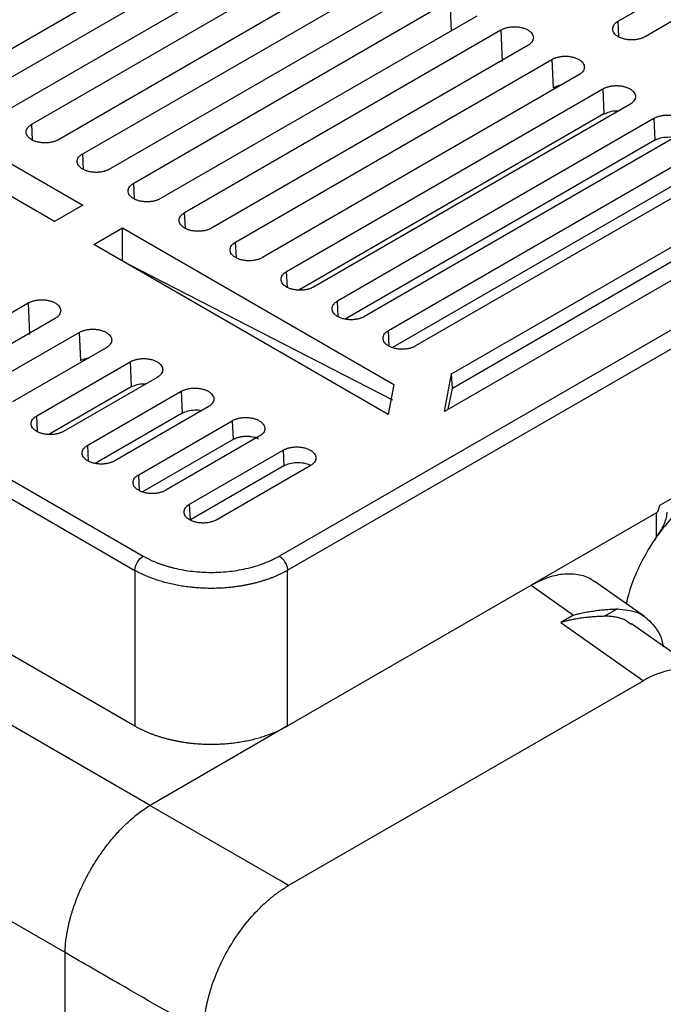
# Model space of a CAD drawing. Header units: millimetres. Extents: x 185.5 to 214.8, y 173.6 to 227.8.
# Tile 11 of 16: x 199.6 to 204.9, y 209.1 to 217.3. Entities that reach past the tile are written whole.
import ezdxf

# ---------------------------------------------------------------- set-up
doc = ezdxf.new("R2010")
doc.units = ezdxf.units.MM

msp = doc.modelspace()

# ---------------------------------------------------------------- linework, layer by layer
at = {"color": 7, "linetype": 'Continuous', "lineweight": 25}
for p, q in [((204.5585, 217.2858), (207.1889, 218.804)), ((207.4128, 218.6748), (204.7823, 217.1566)), ((201.7382, 212.8386), (211.7125, 218.5952)), ((201.8088, 212.7204), (211.7831, 218.477)), ((201.684, 218.3081), (199.0536, 216.79)), ((199.2561, 216.6731), (201.8866, 218.1912)), ((202.1085, 218.0632), (199.478, 216.545)), ((199.6802, 216.4284), (202.3106, 217.9465)), ((202.5329, 217.8182), (199.9025, 216.3)), ((200.1043, 216.1836), (202.7347, 217.7017)), ((202.9574, 217.5732), (200.327, 216.0551)), ((200.5283, 215.9389), (203.1588, 217.457)), ((203.3819, 217.3282), (200.7514, 215.8101)), ((204.9043, 213.2608), (211.8906, 217.2929)), ((200.9524, 215.6941), (203.5828, 217.2122)), ((203.5828, 217.2122), (203.5944, 216.9511)), ((203.8063, 217.0833), (201.1759, 215.5651)), ((199.8691, 215.6193), (197.4268, 217.0302)), ((197.8503, 217.0569), (200.1062, 215.7562)), ((201.3765, 215.4494), (204.0069, 216.9675)), ((204.0069, 216.9675), (204.0173, 216.7326)), ((204.2308, 216.8383), (201.6003, 215.3202)), ((201.8005, 215.2046), (204.431, 216.7227)), ((204.431, 216.7227), (204.4402, 216.5141)), ((204.6552, 216.5933), (202.0248, 215.0752)), ((204.4402, 216.5141), (201.9026, 215.0496)), ((202.2246, 214.9599), (204.8551, 216.478)), ((204.8551, 216.478), (204.8631, 216.2957)), ((205.0797, 216.3483), (202.4493, 214.8302)), ((194.6855, 216.2538), (200.6086, 212.8384)), ((204.8631, 216.2957), (202.2874, 214.8091)), ((202.6487, 214.7151), (205.2791, 216.2332)), ((194.6149, 216.1356), (200.5381, 212.7202)), ((205.5041, 216.1034), (202.8737, 214.5852)), ((205.286, 216.0772), (202.6801, 214.5732)), ((203.1724, 214.3525), (205.9679, 215.9659)), ((206.2077, 215.8276), (203.1134, 214.0417)), ((205.9679, 215.8424), (203.1796, 214.2332)), ((200.1062, 215.7562), (199.8691, 215.6193)), ((200.1974, 215.4297), (200.4348, 215.5667)), ((200.4348, 215.5667), (202.6919, 214.2652)), ((200.4348, 215.2894), (200.4348, 215.5667)), ((202.6448, 214.0159), (200.1974, 215.4297)), ((202.6833, 214.1357), (200.4828, 215.2648)), ((194.5591, 214.8742), (200.5381, 211.4266)), ((198.8735, 214.4943), (199.6513, 214.9432)), ((199.6513, 214.9432), (199.6629, 214.6821)), ((199.8748, 214.8142), (199.097, 214.3653)), ((199.2976, 214.2495), (200.0754, 214.6984)), ((200.0754, 214.6984), (200.0858, 214.4636)), ((200.6641, 210.7661), (194.0531, 214.5822)), ((200.2993, 214.5692), (199.5214, 214.1203)), ((199.7216, 214.0048), (200.4995, 214.4537)), ((200.4995, 214.4537), (200.5087, 214.2451)), ((200.7237, 214.3243), (199.9459, 213.8754)), ((203.1134, 214.0417), (203.1724, 214.3525)), ((203.1796, 214.2332), (203.1724, 214.3525)), ((200.5087, 214.2451), (199.8237, 213.8497)), ((200.1457, 213.76), (200.9235, 214.2089)), ((200.9235, 214.2089), (200.9316, 214.0266)), ((202.6919, 214.2652), (202.6448, 214.0159)), ((203.1445, 214.0597), (203.1796, 214.2332)), ((201.1482, 214.0793), (200.3704, 213.6304)), ((200.9316, 214.0266), (200.2085, 213.6093)), ((200.5698, 213.5153), (201.3476, 213.9642)), ((201.3476, 213.9642), (201.3545, 213.8081)), ((201.3545, 213.8081), (200.6012, 213.3734)), ((201.5726, 213.8343), (200.7948, 213.3854)), ((200.9939, 213.2705), (201.7717, 213.7194)), ((201.7717, 213.7194), (201.7774, 213.5896)), ((201.7774, 213.5896), (200.9996, 213.1407)), ((201.9971, 213.5893), (201.2193, 213.1404)), ((199.9575, 209.5425), (193.346, 213.3574)), ((200.9996, 213.1407), (200.9939, 213.2705)), ((204.877, 213.1976), (203.8351, 212.5963)), ((204.877, 212.9959), (204.877, 213.1976)), ((204.8618, 212.9711), (204.877, 212.9959)), ((200.5381, 212.7202), (200.5381, 211.4266)), ((201.8088, 211.4268), (201.8088, 212.7204)), ((201.8088, 211.4268), (203.8351, 212.5963)), ((203.8351, 212.5963), (204.1871, 212.3482)), ((204.7758, 212.3365), (204.3598, 212.6297)), ((204.1871, 212.3482), (204.081, 212.287)), ((204.5513, 212.3995), (204.4452, 212.3383)), ((204.081, 212.287), (204.7677, 211.803)), ((204.6664, 212.2709), (204.6151, 212.3066)), ((205.2925, 211.8363), (204.6695, 212.2754)), ((204.7677, 211.803), (201.817, 210.1001)), ((201.8088, 211.4268), (200.6641, 210.7661)), ((201.7465, 210.1408), (200.6636, 210.7658)), ((201.817, 210.1001), (201.7465, 210.1408)), ((199.9575, 198.2312), (199.9575, 209.5425))]:
    msp.add_line(p, q, dxfattribs=at)
at = {"color": 8, "linetype": 'Continuous', "lineweight": 25}
for p, q in [((203.1588, 217.457), (203.1699, 217.2059)), ((204.5643, 217.1544), (204.5585, 217.2858)), ((199.686, 216.2978), (199.6802, 216.4284)), ((200.11, 216.0529), (200.1043, 216.1836)), ((200.5341, 215.8079), (200.5283, 215.9389)), ((200.9582, 215.5629), (200.9524, 215.6941)), ((201.3823, 215.3179), (201.3765, 215.4494)), ((201.8064, 215.073), (201.8005, 215.2046)), ((202.2304, 214.828), (202.2246, 214.9599)), ((202.6545, 214.583), (202.6487, 214.7151)), ((199.7275, 213.8731), (199.7216, 214.0048)), ((200.1516, 213.6282), (200.1457, 213.76)), ((200.5756, 213.3832), (200.5698, 213.5153))]:
    msp.add_line(p, q, dxfattribs=at)
at = {"color": 7, "linetype": 'Continuous', "lineweight": 25}
for points, knots in [([(203.5828, 217.2122), (203.5858, 217.2139), (203.5918, 217.2171), (203.6015, 217.2215), (203.6118, 217.2255), (203.6227, 217.2289), (203.6398, 217.2335), (203.6636, 217.2378), (203.6946, 217.2395), (203.7255, 217.2378), (203.7553, 217.2325), (203.7829, 217.2241), (203.8069, 217.2127), (203.8267, 217.1988), (203.8412, 217.1829), (203.8505, 217.1657), (203.8536, 217.1479), (203.8506, 217.13), (203.8423, 217.1147), (203.8316, 217.1021), (203.8203, 217.092), (203.811, 217.0862), (203.8063, 217.0833)], [0, 0, 0, 0, 0.0249269, 0.0497434, 0.0746033, 0.0996592, 0.1250605, 0.1880815, 0.2499581, 0.3120567, 0.3748876, 0.4376097, 0.4998151, 0.5617303, 0.6247612, 0.6875697, 0.7496586, 0.8115386, 0.8745871, 0.9168577, 0.9584248, 1, 1, 1, 1]), ([(204.7823, 217.1566), (204.7793, 217.155), (204.7733, 217.1517), (204.7636, 217.1473), (204.7533, 217.1434), (204.7424, 217.1399), (204.7253, 217.1354), (204.7014, 217.1311), (204.6704, 217.1293), (204.6394, 217.1311), (204.6096, 217.1364), (204.582, 217.1448), (204.5579, 217.1562), (204.5381, 217.1701), (204.5235, 217.186), (204.5142, 217.2032), (204.5111, 217.2211), (204.5141, 217.239), (204.5224, 217.2543), (204.5331, 217.267), (204.5445, 217.277), (204.5538, 217.2829), (204.5585, 217.2858)], [0, 0, 0, 0, 0.024927, 0.049743, 0.074603, 0.099659, 0.12506, 0.188081, 0.249958, 0.312056, 0.374887, 0.437609, 0.499815, 0.561729, 0.624761, 0.687569, 0.749659, 0.811539, 0.874587, 0.916858, 0.958425, 1, 1, 1, 1]), ([(204.0069, 216.9675), (204.0099, 216.9691), (204.0159, 216.9724), (204.0256, 216.9768), (204.036, 216.9807), (204.0469, 216.9842), (204.0639, 216.9887), (204.0878, 216.9931), (204.1188, 216.9948), (204.1498, 216.9931), (204.1796, 216.9877), (204.2073, 216.9793), (204.2314, 216.968), (204.2512, 216.9541), (204.2658, 216.9381), (204.2751, 216.9209), (204.2782, 216.903), (204.2751, 216.8851), (204.2668, 216.8698), (204.2561, 216.8572), (204.2448, 216.8471), (204.2354, 216.8412), (204.2308, 216.8383)], [0, 0, 0, 0, 0.024927, 0.049743, 0.074603, 0.099659, 0.125061, 0.188082, 0.249958, 0.312057, 0.374888, 0.43761, 0.499815, 0.56173, 0.624761, 0.68757, 0.749659, 0.811539, 0.874587, 0.916858, 0.958425, 1, 1, 1, 1]), ([(204.0173, 216.7326), (204.0319, 216.7401), (204.052, 216.7502), (204.0776, 216.7531), (204.0845, 216.7539)], [0, 0, 0, 0, 0.731484, 1, 1, 1, 1]), ([(204.431, 216.7227), (204.434, 216.7244), (204.44, 216.7277), (204.4498, 216.732), (204.4601, 216.736), (204.471, 216.7395), (204.4881, 216.744), (204.512, 216.7483), (204.5431, 216.7501), (204.5741, 216.7484), (204.604, 216.743), (204.6317, 216.7346), (204.6558, 216.7232), (204.6757, 216.7093), (204.6903, 216.6933), (204.6996, 216.676), (204.7027, 216.6581), (204.6996, 216.6402), (204.6914, 216.6249), (204.6806, 216.6122), (204.6692, 216.6021), (204.6599, 216.5963), (204.6552, 216.5933)], [0, 0, 0, 0, 0.024927, 0.049743, 0.074603, 0.099659, 0.125061, 0.188082, 0.249958, 0.312057, 0.374888, 0.43761, 0.499815, 0.56173, 0.624761, 0.68757, 0.749659, 0.811539, 0.874587, 0.916858, 0.958425, 1, 1, 1, 1]), ([(204.4402, 216.5141), (204.4553, 216.5209), (204.4854, 216.5345), (204.5311, 216.5424), (204.5555, 216.5398), (204.5614, 216.5392)], [0, 0, 0, 0, 0.431662, 0.861974, 1, 1, 1, 1]), ([(204.8551, 216.478), (204.8581, 216.4796), (204.864, 216.4829), (204.8739, 216.4873), (204.8842, 216.4913), (204.8951, 216.4948), (204.9123, 216.4993), (204.9363, 216.5036), (204.9674, 216.5054), (204.9984, 216.5036), (205.0284, 216.4983), (205.0561, 216.4899), (205.0803, 216.4785), (205.1001, 216.4645), (205.1148, 216.4485), (205.1241, 216.4312), (205.1272, 216.4133), (205.1242, 216.3953), (205.1159, 216.3799), (205.1051, 216.3673), (205.0937, 216.3572), (205.0844, 216.3513), (205.0797, 216.3483)], [0, 0, 0, 0, 0.024927, 0.049743, 0.074603, 0.099659, 0.125061, 0.188082, 0.249958, 0.312057, 0.374888, 0.43761, 0.499815, 0.561731, 0.624761, 0.68757, 0.749659, 0.811539, 0.874587, 0.916858, 0.958425, 1, 1, 1, 1]), ([(199.9025, 216.3), (199.8995, 216.2984), (199.8936, 216.2952), (199.8839, 216.2908), (199.8737, 216.2869), (199.8628, 216.2834), (199.8459, 216.279), (199.8221, 216.2747), (199.7914, 216.2729), (199.7606, 216.2747), (199.731, 216.2799), (199.7035, 216.2883), (199.6796, 216.2996), (199.6599, 216.3134), (199.6455, 216.3292), (199.6362, 216.3463), (199.6331, 216.3641), (199.6362, 216.3819), (199.6444, 216.3971), (199.655, 216.4096), (199.6663, 216.4196), (199.6756, 216.4254), (199.6802, 216.4284)], [0, 0, 0, 0, 0.024927, 0.049743, 0.074603, 0.099659, 0.12506, 0.188081, 0.249958, 0.312056, 0.374887, 0.437608, 0.499815, 0.561729, 0.624761, 0.687569, 0.749659, 0.811538, 0.874587, 0.916857, 0.958425, 1, 1, 1, 1]), ([(204.8631, 216.2957), (204.8785, 216.3028), (204.9093, 216.317), (204.9672, 216.3238), (205.009, 216.3232), (205.0254, 216.3176), (205.026, 216.3174)], [0, 0, 0, 0, 0.330096, 0.65916, 0.988181, 1, 1, 1, 1]), ([(200.327, 216.0551), (200.324, 216.0534), (200.318, 216.0502), (200.3083, 216.0458), (200.2981, 216.0419), (200.2872, 216.0384), (200.2702, 216.0339), (200.2465, 216.0297), (200.2156, 216.0279), (200.1848, 216.0296), (200.1551, 216.0349), (200.1276, 216.0433), (200.1037, 216.0546), (200.084, 216.0684), (200.0695, 216.0843), (200.0602, 216.1015), (200.0571, 216.1192), (200.0602, 216.137), (200.0684, 216.1523), (200.079, 216.1648), (200.0903, 216.1749), (200.0996, 216.1807), (200.1043, 216.1836)], [0, 0, 0, 0, 0.024927, 0.049743, 0.074603, 0.099659, 0.12506, 0.188081, 0.249958, 0.312056, 0.374887, 0.437609, 0.499815, 0.561729, 0.624761, 0.687569, 0.749659, 0.811538, 0.874587, 0.916858, 0.958425, 1, 1, 1, 1]), ([(200.7514, 215.8101), (200.7484, 215.8085), (200.7425, 215.8052), (200.7327, 215.8009), (200.7225, 215.7969), (200.7116, 215.7934), (200.6946, 215.7889), (200.6708, 215.7846), (200.6399, 215.7829), (200.609, 215.7846), (200.5793, 215.7899), (200.5517, 215.7983), (200.5277, 215.8096), (200.508, 215.8235), (200.4935, 215.8394), (200.4842, 215.8566), (200.4811, 215.8744), (200.4842, 215.8922), (200.4924, 215.9075), (200.5031, 215.9201), (200.5144, 215.9301), (200.5237, 215.9359), (200.5283, 215.9389)], [0, 0, 0, 0, 0.0249269, 0.0497435, 0.0746032, 0.099659, 0.1250602, 0.188081, 0.2499576, 0.3120558, 0.3748866, 0.4376087, 0.4998146, 0.5617292, 0.6247608, 0.6875689, 0.749659, 0.8115383, 0.8745871, 0.9168576, 0.9584247, 1, 1, 1, 1]), ([(201.1759, 215.5651), (201.1729, 215.5635), (201.1669, 215.5602), (201.1572, 215.5559), (201.1469, 215.5519), (201.136, 215.5484), (201.119, 215.5439), (201.0951, 215.5396), (201.0642, 215.5378), (201.0333, 215.5396), (201.0035, 215.5449), (200.9759, 215.5533), (200.9518, 215.5647), (200.9321, 215.5785), (200.9175, 215.5945), (200.9082, 215.6117), (200.9051, 215.6295), (200.9082, 215.6474), (200.9164, 215.6627), (200.9271, 215.6753), (200.9384, 215.6853), (200.9477, 215.6912), (200.9524, 215.6941)], [0, 0, 0, 0, 0.0249269, 0.0497435, 0.0746032, 0.0996591, 0.1250603, 0.1880811, 0.2499577, 0.312056, 0.3748867, 0.4376088, 0.4998146, 0.5617292, 0.6247608, 0.687569, 0.749659, 0.8115384, 0.8745871, 0.9168577, 0.9584248, 1, 1, 1, 1]), ([(201.6003, 215.3202), (201.5973, 215.3185), (201.5914, 215.3152), (201.5816, 215.3109), (201.5713, 215.3069), (201.5604, 215.3034), (201.5433, 215.2989), (201.5194, 215.2946), (201.4884, 215.2928), (201.4575, 215.2946), (201.4276, 215.2999), (201.4, 215.3083), (201.3759, 215.3197), (201.3561, 215.3336), (201.3415, 215.3495), (201.3322, 215.3668), (201.3291, 215.3846), (201.3322, 215.4025), (201.3404, 215.4179), (201.3511, 215.4305), (201.3625, 215.4406), (201.3718, 215.4464), (201.3765, 215.4494)], [0, 0, 0, 0, 0.0249269, 0.0497435, 0.0746033, 0.0996591, 0.1250603, 0.1880811, 0.2499577, 0.3120562, 0.3748867, 0.4376089, 0.4998146, 0.5617293, 0.6247608, 0.6875692, 0.749659, 0.8115386, 0.8745871, 0.9168578, 0.9584249, 1, 1, 1, 1]), ([(202.0248, 215.0752), (202.0218, 215.0735), (202.0158, 215.0703), (202.006, 215.0659), (201.9957, 215.0619), (201.9848, 215.0584), (201.9677, 215.0539), (201.9437, 215.0496), (201.9127, 215.0478), (201.8817, 215.0496), (201.8518, 215.0549), (201.8241, 215.0633), (201.8, 215.0747), (201.7801, 215.0886), (201.7655, 215.1046), (201.7562, 215.1219), (201.7531, 215.1398), (201.7561, 215.1577), (201.7644, 215.1731), (201.7751, 215.1857), (201.7865, 215.1958), (201.7959, 215.2017), (201.8005, 215.2046)], [0, 0, 0, 0, 0.024927, 0.049743, 0.074603, 0.099659, 0.12506, 0.188081, 0.249958, 0.312056, 0.374887, 0.437609, 0.499815, 0.561729, 0.624761, 0.687569, 0.749659, 0.811539, 0.874587, 0.916858, 0.958425, 1, 1, 1, 1]), ([(199.6513, 214.9432), (199.6543, 214.9448), (199.6603, 214.9481), (199.67, 214.9525), (199.6803, 214.9564), (199.6912, 214.9599), (199.7083, 214.9644), (199.7321, 214.9687), (199.763, 214.9705), (199.794, 214.9687), (199.8237, 214.9634), (199.8513, 214.955), (199.8754, 214.9437), (199.8952, 214.9298), (199.9097, 214.9139), (199.919, 214.8967), (199.9221, 214.8788), (199.919, 214.861), (199.9108, 214.8456), (199.9001, 214.833), (199.8888, 214.823), (199.8795, 214.8171), (199.8748, 214.8142)], [0, 0, 0, 0, 0.024927, 0.049743, 0.074603, 0.099659, 0.12506, 0.188081, 0.249958, 0.312057, 0.374888, 0.43761, 0.499815, 0.56173, 0.624761, 0.68757, 0.749659, 0.811539, 0.874587, 0.916858, 0.958425, 1, 1, 1, 1]), ([(202.4493, 214.8302), (202.4462, 214.8286), (202.4403, 214.8253), (202.4304, 214.8209), (202.4201, 214.8169), (202.4092, 214.8134), (202.392, 214.8089), (202.368, 214.8046), (202.337, 214.8028), (202.3059, 214.8046), (202.2759, 214.8099), (202.2482, 214.8183), (202.224, 214.8297), (202.2042, 214.8437), (202.1895, 214.8597), (202.1802, 214.877), (202.1771, 214.8949), (202.1801, 214.9129), (202.1884, 214.9283), (202.1992, 214.9409), (202.2106, 214.951), (202.2199, 214.9569), (202.2246, 214.9599)], [0, 0, 0, 0, 0.024927, 0.049744, 0.074603, 0.099659, 0.12506, 0.188081, 0.249958, 0.312056, 0.374887, 0.437609, 0.499815, 0.561729, 0.624761, 0.687569, 0.749659, 0.811539, 0.874587, 0.916858, 0.958425, 1, 1, 1, 1]), ([(200.0754, 214.6984), (200.0784, 214.7001), (200.0844, 214.7034), (200.0941, 214.7077), (200.1044, 214.7117), (200.1154, 214.7152), (200.1324, 214.7197), (200.1563, 214.724), (200.1873, 214.7258), (200.2183, 214.724), (200.2481, 214.7187), (200.2758, 214.7103), (200.2998, 214.6989), (200.3196, 214.685), (200.3342, 214.6691), (200.3435, 214.6518), (200.3466, 214.634), (200.3436, 214.6161), (200.3353, 214.6007), (200.3246, 214.5881), (200.3132, 214.578), (200.3039, 214.5722), (200.2993, 214.5692)], [0, 0, 0, 0, 0.024927, 0.049743, 0.074603, 0.099659, 0.125061, 0.188082, 0.249958, 0.312057, 0.374888, 0.43761, 0.499815, 0.56173, 0.624761, 0.68757, 0.749659, 0.811539, 0.874587, 0.916858, 0.958425, 1, 1, 1, 1]), ([(202.8737, 214.5852), (202.8707, 214.5836), (202.8647, 214.5803), (202.8549, 214.5759), (202.8445, 214.5719), (202.8335, 214.5684), (202.8164, 214.5639), (202.7924, 214.5595), (202.7612, 214.5578), (202.7301, 214.5595), (202.7001, 214.5649), (202.6723, 214.5733), (202.6481, 214.5848), (202.6282, 214.5987), (202.6135, 214.6148), (202.6042, 214.6321), (202.6011, 214.6501), (202.6041, 214.668), (202.6124, 214.6835), (202.6232, 214.6961), (202.6346, 214.7063), (202.644, 214.7122), (202.6487, 214.7151)], [0, 0, 0, 0, 0.024927, 0.049744, 0.074603, 0.099659, 0.12506, 0.188081, 0.249958, 0.312057, 0.374887, 0.437609, 0.499815, 0.56173, 0.624761, 0.68757, 0.749659, 0.811539, 0.874587, 0.916858, 0.958425, 1, 1, 1, 1]), ([(200.0858, 214.4636), (200.1004, 214.471), (200.1205, 214.4812), (200.1461, 214.4841), (200.153, 214.4848)], [0, 0, 0, 0, 0.731484, 1, 1, 1, 1]), ([(200.4995, 214.4537), (200.5025, 214.4553), (200.5085, 214.4586), (200.5182, 214.463), (200.5286, 214.4669), (200.5395, 214.4704), (200.5566, 214.475), (200.5805, 214.4793), (200.6116, 214.4811), (200.6426, 214.4793), (200.6725, 214.474), (200.7002, 214.4655), (200.7243, 214.4542), (200.7441, 214.4402), (200.7588, 214.4243), (200.7681, 214.407), (200.7712, 214.3891), (200.7681, 214.3712), (200.7598, 214.3558), (200.7491, 214.3432), (200.7377, 214.3331), (200.7284, 214.3272), (200.7237, 214.3243)], [0, 0, 0, 0, 0.024927, 0.049743, 0.074603, 0.099659, 0.125061, 0.188082, 0.249958, 0.312057, 0.374888, 0.43761, 0.499815, 0.56173, 0.624761, 0.68757, 0.749659, 0.811539, 0.874587, 0.916858, 0.958425, 1, 1, 1, 1]), ([(200.5087, 214.2451), (200.5238, 214.2519), (200.5539, 214.2654), (200.5996, 214.2733), (200.624, 214.2708), (200.6299, 214.2701)], [0, 0, 0, 0, 0.431662, 0.861974, 1, 1, 1, 1]), ([(200.9235, 214.2089), (200.9265, 214.2106), (200.9325, 214.2139), (200.9423, 214.2183), (200.9527, 214.2222), (200.9636, 214.2257), (200.9808, 214.2303), (201.0047, 214.2346), (201.0358, 214.2364), (201.0669, 214.2346), (201.0969, 214.2293), (201.1246, 214.2208), (201.1488, 214.2094), (201.1686, 214.1955), (201.1833, 214.1795), (201.1926, 214.1622), (201.1957, 214.1442), (201.1927, 214.1263), (201.1844, 214.1109), (201.1736, 214.0982), (201.1622, 214.0881), (201.1529, 214.0822), (201.1482, 214.0793)], [0, 0, 0, 0, 0.024927, 0.049743, 0.074603, 0.099659, 0.125061, 0.188082, 0.249958, 0.312057, 0.374888, 0.43761, 0.499815, 0.561731, 0.624761, 0.68757, 0.749659, 0.811539, 0.874587, 0.916858, 0.958425, 1, 1, 1, 1]), ([(200.9316, 214.0266), (200.947, 214.0337), (200.9778, 214.0479), (201.0357, 214.0548), (201.0774, 214.0541), (201.0939, 214.0485), (201.0945, 214.0483)], [0, 0, 0, 0, 0.330096, 0.65916, 0.988181, 1, 1, 1, 1]), ([(199.9459, 213.8754), (199.9429, 213.8737), (199.9369, 213.8704), (199.9271, 213.8661), (199.9168, 213.8621), (199.9059, 213.8586), (199.8888, 213.8541), (199.8648, 213.8498), (199.8338, 213.848), (199.8028, 213.8497), (199.7729, 213.8551), (199.7452, 213.8635), (199.7211, 213.8749), (199.7012, 213.8888), (199.6866, 213.9048), (199.6773, 213.9221), (199.6742, 213.94), (199.6772, 213.9579), (199.6855, 213.9733), (199.6963, 213.9859), (199.7076, 213.996), (199.717, 214.0019), (199.7216, 214.0048)], [0, 0, 0, 0, 0.024927, 0.049743, 0.074603, 0.099659, 0.12506, 0.188081, 0.249958, 0.312056, 0.374887, 0.437609, 0.499815, 0.561729, 0.624761, 0.687569, 0.749659, 0.811539, 0.874587, 0.916858, 0.958425, 1, 1, 1, 1]), ([(201.3476, 213.9642), (201.3506, 213.9658), (201.3566, 213.9691), (201.3664, 213.9735), (201.3768, 213.9775), (201.3878, 213.981), (201.4049, 213.9855), (201.429, 213.9899), (201.4601, 213.9917), (201.4912, 213.9899), (201.5212, 213.9845), (201.549, 213.9761), (201.5732, 213.9647), (201.5931, 213.9507), (201.6078, 213.9347), (201.6171, 213.9173), (201.6203, 213.8994), (201.6172, 213.8814), (201.6089, 213.866), (201.5981, 213.8533), (201.5867, 213.8431), (201.5773, 213.8373), (201.5726, 213.8343)], [0, 0, 0, 0, 0.024927, 0.049744, 0.074603, 0.099659, 0.125061, 0.188082, 0.249958, 0.312057, 0.374888, 0.43761, 0.499815, 0.561731, 0.624761, 0.68757, 0.749659, 0.811539, 0.874587, 0.916858, 0.958425, 1, 1, 1, 1]), ([(201.3545, 213.8081), (201.3575, 213.8098), (201.3636, 213.8131), (201.3737, 213.8176), (201.3844, 213.8217), (201.3959, 213.8253), (201.4079, 213.8285), (201.4205, 213.8312), (201.4336, 213.8332), (201.447, 213.8347), (201.4607, 213.8354), (201.4754, 213.8355), (201.4915, 213.8346), (201.5094, 213.8325), (201.5285, 213.8287), (201.5483, 213.8229), (201.5602, 213.8174), (201.5664, 213.8145)], [0, 0, 0, 0, 0.0529278, 0.1065417, 0.1608538, 0.2158558, 0.2715256, 0.327836, 0.3847641, 0.4423039, 0.50048, 0.5603357, 0.629559, 0.7082023, 0.7962371, 0.8935408, 1, 1, 1, 1]), ([(200.3704, 213.6304), (200.3674, 213.6287), (200.3614, 213.6255), (200.3516, 213.6211), (200.3412, 213.6171), (200.3303, 213.6136), (200.3131, 213.6091), (200.2892, 213.6047), (200.2581, 213.603), (200.227, 213.6047), (200.197, 213.6101), (200.1693, 213.6185), (200.1451, 213.6299), (200.1253, 213.6439), (200.1106, 213.6599), (200.1013, 213.6772), (200.0982, 213.6951), (200.1012, 213.713), (200.1095, 213.7284), (200.1203, 213.7411), (200.1317, 213.7512), (200.141, 213.7571), (200.1457, 213.76)], [0, 0, 0, 0, 0.024927, 0.049744, 0.074603, 0.099659, 0.12506, 0.188081, 0.249958, 0.312056, 0.374887, 0.437609, 0.499815, 0.561729, 0.624761, 0.687569, 0.749659, 0.811539, 0.874587, 0.916858, 0.958425, 1, 1, 1, 1]), ([(201.7717, 213.7194), (201.7747, 213.7211), (201.7807, 213.7244), (201.7905, 213.7288), (201.8009, 213.7328), (201.8119, 213.7363), (201.8291, 213.7408), (201.8532, 213.7452), (201.8844, 213.747), (201.9155, 213.7452), (201.9456, 213.7398), (201.9734, 213.7314), (201.9977, 213.7199), (202.0176, 213.7059), (202.0323, 213.6899), (202.0417, 213.6725), (202.0448, 213.6545), (202.0417, 213.6365), (202.0334, 213.621), (202.0226, 213.6083), (202.0112, 213.5982), (202.0018, 213.5923), (201.9971, 213.5893)], [0, 0, 0, 0, 0.024927, 0.049744, 0.074603, 0.099659, 0.125061, 0.188082, 0.249958, 0.312057, 0.374888, 0.43761, 0.499815, 0.561731, 0.624761, 0.68757, 0.749659, 0.811539, 0.874587, 0.916858, 0.958425, 1, 1, 1, 1]), ([(201.7774, 213.5896), (201.7931, 213.5969), (201.8246, 213.6113), (201.8854, 213.6194), (201.9432, 213.6141), (201.984, 213.6033), (201.9966, 213.5926), (201.9987, 213.5908)], [0, 0, 0, 0, 0.238341, 0.475934, 0.713495, 0.951141, 1, 1, 1, 1]), ([(200.7948, 213.3854), (200.7918, 213.3838), (200.7858, 213.3805), (200.776, 213.3761), (200.7656, 213.3721), (200.7547, 213.3686), (200.7375, 213.3641), (200.7135, 213.3597), (200.6823, 213.3579), (200.6512, 213.3597), (200.6212, 213.3651), (200.5934, 213.3735), (200.5692, 213.3849), (200.5493, 213.3989), (200.5346, 213.4149), (200.5253, 213.4323), (200.5222, 213.4502), (200.5252, 213.4682), (200.5335, 213.4836), (200.5443, 213.4963), (200.5557, 213.5065), (200.5651, 213.5123), (200.5698, 213.5153)], [0, 0, 0, 0, 0.024927, 0.049744, 0.074603, 0.099659, 0.12506, 0.188081, 0.249958, 0.312057, 0.374887, 0.437609, 0.499815, 0.56173, 0.624761, 0.68757, 0.749659, 0.811539, 0.874587, 0.916858, 0.958425, 1, 1, 1, 1]), ([(205.2961, 213.3987), (205.2499, 213.3689), (205.1573, 213.3094), (205.0238, 213.1838), (204.9008, 213.0373), (204.7926, 212.8727), (204.7054, 212.6974), (204.6485, 212.5509), (204.6309, 212.4673), (204.6257, 212.4423)], [0, 0, 0, 0, 0.155606, 0.311212, 0.466819, 0.622425, 0.778031, 0.933637, 1, 1, 1, 1]), ([(201.2193, 213.1404), (201.2163, 213.1388), (201.2102, 213.1355), (201.2004, 213.1311), (201.19, 213.1271), (201.179, 213.1236), (201.1619, 213.119), (201.1378, 213.1147), (201.1066, 213.1129), (201.0754, 213.1147), (201.0454, 213.12), (201.0175, 213.1285), (200.9933, 213.14), (200.9733, 213.154), (200.9586, 213.17), (200.9493, 213.1874), (200.9461, 213.2054), (200.9492, 213.2234), (200.9575, 213.2388), (200.9683, 213.2515), (200.9798, 213.2617), (200.9892, 213.2676), (200.9939, 213.2705)], [0, 0, 0, 0, 0.024927, 0.049744, 0.074603, 0.099659, 0.12506, 0.188081, 0.249958, 0.312057, 0.374887, 0.437609, 0.499815, 0.56173, 0.624761, 0.68757, 0.749659, 0.811539, 0.874587, 0.916858, 0.958425, 1, 1, 1, 1]), ([(204.877, 213.1976), (204.8779, 213.1982), (204.8797, 213.1994), (204.8824, 213.2022), (204.885, 213.2057), (204.8876, 213.21), (204.8901, 213.215), (204.8926, 213.2208), (204.895, 213.2273), (204.8974, 213.2346), (204.8998, 213.2427), (204.9021, 213.2515), (204.9036, 213.2576), (204.9043, 213.2608)], [0, 0, 0, 0, 0.0528269, 0.1085464, 0.1696811, 0.2381578, 0.3153553, 0.4022384, 0.499484, 0.6075744, 0.7268605, 0.8576031, 1, 1, 1, 1]), ([(204.877, 212.9959), (204.8995, 213.0298), (204.9332, 213.0808), (204.9574, 213.1477), (204.9658, 213.1838), (204.9642, 213.2016), (204.964, 213.2046)], [0, 0, 0, 0, 0.475307, 0.713156, 0.951737, 1, 1, 1, 1]), ([(200.5381, 212.7202), (200.539, 212.7414), (200.547, 212.7662), (200.573, 212.8096), (200.5908, 212.8281), (200.6086, 212.8384)], [0, 0, 0, 0, 0.5, 0.5, 1, 1, 1, 1]), ([(200.6086, 212.8384), (200.6155, 212.8345), (200.6291, 212.8268), (200.6504, 212.8158), (200.6722, 212.8053), (200.6946, 212.7953), (200.7175, 212.7857), (200.7411, 212.7766), (200.7652, 212.768), (200.7899, 212.7599), (200.8151, 212.7523), (200.8409, 212.7452), (200.8825, 212.7347), (200.9409, 212.7226), (201.0172, 212.7115), (201.095, 212.7049), (201.1736, 212.7027), (201.2521, 212.7049), (201.3298, 212.7116), (201.406, 212.7226), (201.4719, 212.7363), (201.5276, 212.7509), (201.5737, 212.7651), (201.6179, 212.781), (201.6601, 212.7985), (201.7005, 212.8176), (201.7256, 212.8315), (201.7382, 212.8386)], [0, 0, 0, 0, 0.0228748, 0.0456274, 0.068286, 0.0908795, 0.1134368, 0.1359871, 0.1585594, 0.1811829, 0.2038864, 0.2266984, 0.2496472, 0.3122315, 0.3749102, 0.43747, 0.5001219, 0.5626619, 0.6251895, 0.6877018, 0.7503488, 0.7923156, 0.8339016, 0.8752835, 0.916641, 0.9581539, 1, 1, 1, 1]), ([(201.7382, 212.8386), (201.7561, 212.8282), (201.7739, 212.8098), (201.7999, 212.7663), (201.8079, 212.7416), (201.8088, 212.7204)], [0, 0, 0, 0, 0.5, 0.5, 1, 1, 1, 1]), ([(201.8088, 212.7204), (201.8015, 212.7163), (201.7867, 212.7081), (201.7638, 212.6963), (201.7403, 212.6851), (201.7163, 212.6743), (201.6917, 212.6641), (201.6667, 212.6543), (201.6412, 212.6452), (201.6154, 212.6365), (201.5891, 212.6284), (201.5625, 212.6208), (201.5356, 212.6137), (201.5085, 212.6072), (201.4811, 212.6012), (201.4535, 212.5957), (201.4257, 212.5908), (201.3978, 212.5864), (201.3698, 212.5826), (201.3418, 212.5793), (201.3136, 212.5764), (201.2855, 212.5742), (201.2574, 212.5724), (201.2294, 212.5711), (201.2014, 212.5704), (201.1656, 212.5701), (201.1218, 212.5708), (201.07, 212.5733), (201.0181, 212.5777), (200.9663, 212.5837), (200.9147, 212.5916), (200.8636, 212.6014), (200.8132, 212.6129), (200.7637, 212.6263), (200.7154, 212.6415), (200.6683, 212.6585), (200.6229, 212.6773), (200.5791, 212.6977), (200.5518, 212.7127), (200.5381, 212.7202)], [0, 0, 0, 0, 0.0219343, 0.0437725, 0.0655144, 0.0871603, 0.1087102, 0.1301641, 0.1515222, 0.1727844, 0.1939509, 0.2150218, 0.2359971, 0.2568769, 0.2776612, 0.2983502, 0.3189439, 0.3394425, 0.3598459, 0.3801543, 0.4003678, 0.4204864, 0.4405102, 0.4604394, 0.480274, 0.500014, 0.5365173, 0.5733449, 0.6104973, 0.6479751, 0.6857788, 0.723909, 0.762366, 0.8011505, 0.8402628, 0.8797035, 0.9194729, 0.9595716, 1, 1, 1, 1]), ([(203.8351, 212.5963), (203.8782, 212.6185), (203.967, 212.6642), (204.099, 212.6954), (204.2241, 212.6911), (204.3127, 212.6667), (204.3501, 212.6331), (204.3577, 212.6263)], [0, 0, 0, 0, 0.218766, 0.450478, 0.691693, 0.937952, 1, 1, 1, 1]), ([(204.1871, 212.3482), (204.1929, 212.3498), (204.2094, 212.3544), (204.2425, 212.3626), (204.2875, 212.3721), (204.3363, 212.3804), (204.3846, 212.387), (204.4295, 212.3919), (204.4688, 212.3952), (204.5009, 212.3972), (204.5274, 212.3986), (204.5434, 212.3992), (204.5513, 212.3995)], [0, 0, 0, 0, 0.04349, 0.124781, 0.249884, 0.38447, 0.500097, 0.629884, 0.749612, 0.835806, 0.919211, 1, 1, 1, 1]), ([(204.4452, 212.3383), (204.4404, 212.3381), (204.4305, 212.3378), (204.4147, 212.3371), (204.3978, 212.3363), (204.3798, 212.3353), (204.3606, 212.334), (204.3364, 212.3322), (204.305, 212.3294), (204.2648, 212.3249), (204.2354, 212.3203), (204.2197, 212.3179)], [0, 0, 0, 0, 0.077306, 0.156889, 0.238831, 0.323205, 0.410079, 0.499515, 0.644504, 0.811295, 1, 1, 1, 1]), ([(204.6151, 212.3066), (204.6094, 212.3091), (204.5981, 212.314), (204.5806, 212.3202), (204.5626, 212.3256), (204.5441, 212.3301), (204.5252, 212.3337), (204.5058, 212.3363), (204.486, 212.3379), (204.4658, 212.3387), (204.4521, 212.3384), (204.4452, 212.3383)], [0, 0, 0, 0, 0.1101299, 0.2205037, 0.331122, 0.4419854, 0.5530945, 0.6644499, 0.7760523, 0.8879021, 1, 1, 1, 1]), ([(204.5513, 212.3995), (204.6096, 212.3947), (204.726, 212.3851), (204.8501, 212.2768), (204.9205, 212.172), (204.93, 212.0931), (204.9311, 212.0835)], [0, 0, 0, 0, 0.322574, 0.643218, 0.95662, 1, 1, 1, 1]), ([(204.2197, 212.3179), (204.2113, 212.3164), (204.1924, 212.3132), (204.1608, 212.3069), (204.123, 212.2984), (204.0957, 212.291), (204.081, 212.287)], [0, 0, 0, 0, 0.1859266, 0.4145632, 0.6859195, 1, 1, 1, 1]), ([(205.4738, 211.395), (205.4737, 211.4033), (205.4736, 211.4198), (205.4726, 211.4441), (205.471, 211.468), (205.4687, 211.4914), (205.4657, 211.5144), (205.4595, 211.5532), (205.4474, 211.6057), (205.425, 211.6687), (205.3958, 211.726), (205.3473, 211.7939), (205.2707, 211.8587), (205.1762, 211.8927), (205.0932, 211.9008), (205.0291, 211.8975), (204.9633, 211.8854), (204.9047, 211.8675), (204.8537, 211.8471), (204.8108, 211.827), (204.782, 211.811), (204.7677, 211.803)], [0, 0, 0, 0, 0.019474, 0.038913, 0.058334, 0.077754, 0.097194, 0.116669, 0.178435, 0.240221, 0.304525, 0.368853, 0.500007, 0.63116, 0.695454, 0.759792, 0.821544, 0.883344, 0.92224, 0.961077, 1, 1, 1, 1]), ([(200.5381, 211.4266), (200.5455, 211.4225), (200.5602, 211.4141), (200.5831, 211.4023), (200.6066, 211.3909), (200.6307, 211.38), (200.6552, 211.3696), (200.6803, 211.3598), (200.7058, 211.3505), (200.7316, 211.3417), (200.7579, 211.3335), (200.7845, 211.3258), (200.8114, 211.3187), (200.8386, 211.3121), (200.866, 211.306), (200.8936, 211.3005), (200.9213, 211.2955), (200.9492, 211.2911), (200.9772, 211.2872), (201.0053, 211.2839), (201.0334, 211.281), (201.0615, 211.2787), (201.0896, 211.2769), (201.1177, 211.2757), (201.1456, 211.2749), (201.1814, 211.2746), (201.2252, 211.2753), (201.277, 211.2779), (201.3289, 211.2823), (201.3808, 211.2885), (201.4323, 211.2965), (201.4834, 211.3064), (201.5338, 211.3181), (201.5833, 211.3316), (201.6316, 211.347), (201.6787, 211.3642), (201.7241, 211.3833), (201.7679, 211.404), (201.7952, 211.4192), (201.8088, 211.4268)], [0, 0, 0, 0, 0.021941, 0.043786, 0.065534, 0.087184, 0.108739, 0.130196, 0.151557, 0.172822, 0.193991, 0.215063, 0.236039, 0.256919, 0.277703, 0.298391, 0.318984, 0.339481, 0.359882, 0.380188, 0.400399, 0.420515, 0.440535, 0.460461, 0.480291, 0.500027, 0.536532, 0.573361, 0.610514, 0.647991, 0.685793, 0.723922, 0.762377, 0.801159, 0.84027, 0.879708, 0.919476, 0.959573, 1, 1, 1, 1]), ([(199.9575, 209.5425), (199.9577, 209.5511), (199.9583, 209.5682), (199.96, 209.5943), (199.9623, 209.6207), (199.9652, 209.6472), (199.9689, 209.674), (199.9732, 209.701), (199.9781, 209.7281), (199.9836, 209.7553), (199.9897, 209.7826), (199.9964, 209.8099), (200.0037, 209.8373), (200.0116, 209.8647), (200.02, 209.892), (200.0289, 209.9193), (200.0384, 209.9465), (200.0483, 209.9736), (200.0588, 210.0006), (200.0697, 210.0274), (200.0811, 210.0541), (200.0929, 210.0806), (200.1051, 210.1068), (200.1178, 210.1328), (200.1308, 210.1586), (200.1442, 210.184), (200.158, 210.2092), (200.1768, 210.2424), (200.2014, 210.2835), (200.2325, 210.3321), (200.2653, 210.3798), (200.2998, 210.4264), (200.3357, 210.4719), (200.373, 210.5159), (200.4117, 210.5582), (200.4515, 210.5987), (200.4924, 210.6372), (200.5342, 210.6734), (200.5768, 210.7071), (200.6201, 210.7384), (200.6491, 210.7567), (200.6636, 210.7658)], [0, 0, 0, 0, 0.020246, 0.04041, 0.060493, 0.080495, 0.100416, 0.120256, 0.140014, 0.159692, 0.179288, 0.198803, 0.218237, 0.23759, 0.256861, 0.276052, 0.295162, 0.314191, 0.333139, 0.352006, 0.370792, 0.389497, 0.408121, 0.426664, 0.445126, 0.463508, 0.481809, 0.500029, 0.536545, 0.573385, 0.610548, 0.648035, 0.685845, 0.723979, 0.762438, 0.80122, 0.840327, 0.879758, 0.919514, 0.959595, 1, 1, 1, 1]), ([(201.1109, 208.8771), (201.111, 208.886), (201.1111, 208.9038), (201.1123, 208.9309), (201.1141, 208.9581), (201.1167, 208.9855), (201.1199, 209.013), (201.1238, 209.0406), (201.1284, 209.0683), (201.1336, 209.0959), (201.1394, 209.1235), (201.1458, 209.1511), (201.1528, 209.1786), (201.175, 209.259), (201.2229, 209.393), (201.3142, 209.5751), (201.4262, 209.7452), (201.5229, 209.8591), (201.5914, 209.9276), (201.6269, 209.9606), (201.6633, 209.9922), (201.7007, 210.0222), (201.7389, 210.0503), (201.7777, 210.0767), (201.8039, 210.0922), (201.817, 210.1001)], [0, 0, 0, 0, 0.020819, 0.041493, 0.062023, 0.08241, 0.102652, 0.122751, 0.142705, 0.162516, 0.182184, 0.201708, 0.221088, 0.240325, 0.371091, 0.50001, 0.628925, 0.759694, 0.792757, 0.82624, 0.860146, 0.894475, 0.929227, 0.964402, 1, 1, 1, 1]), ([(201.0404, 208.9177), (200.8298, 209.0392), (200.4689, 209.2473), (200.1079, 209.4557), (199.9575, 209.5425)], [0, 0, 0, 0, 0.583334, 1, 1, 1, 1])]:
    msp.add_open_spline(points, degree=3, knots=knots, dxfattribs=at)
msp.add_open_spline([(200.9976, 213.1395), (200.9982, 213.1399), (200.9989, 213.1403), (200.9996, 213.1407)], degree=3, dxfattribs=at)

doc.saveas('drawing.dxf')
